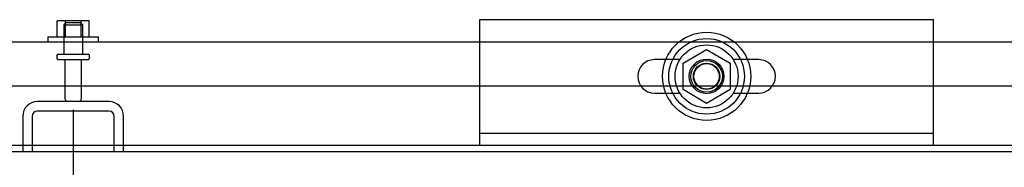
# Model space of a CAD drawing. Header units: inches. Extents: x 2 to 538, y -2 to 358.
# Tile 9 of 40: x 112.03 to 131.56, y 27.28 to 30.21. Entities that reach past the tile are written whole.
import ezdxf
from ezdxf.enums import TextEntityAlignment as Align
from ezdxf.lldxf.tags import DXFTag

# ---------------------------------------------------------------- set-up
doc = ezdxf.new("R2010")
doc.units = ezdxf.units.IN
doc.header["$MEASUREMENT"] = 0
for name, color, linetype in [('COM40146', 7, 'Continuous'), ('COM52840', 7, 'Continuous'), ('COM52849', 7, 'Continuous'), ('COM71127-2', 7, 'Continuous'), ('COM71132-2', 7, 'Continuous'), ('Default', 7, 'Continuous'), ('NTS166105', 7, 'Continuous'), ('NTS166905', 7, 'Continuous'), ('SCS00680', 7, 'Continuous'), ('STD26094', 7, 'Continuous'), ('WAF25059', 7, 'Continuous'), ('WAF25362', 7, 'Continuous'), ('WAM254785', 7, 'Continuous')]:
    doc.layers.add(name, color=color, linetype=linetype)
doc.styles.add('SEACAD_Times_New_Roman', font='times.ttf')
tags = doc.linetypes.add('HIDDEN2', pattern=[0.1875, 0.125, -0.0625]).pattern_tags.tags
tags[6:7] = [DXFTag(74, 4), DXFTag(75, 0), DXFTag(340, '0'), DXFTag(46, 0.0), DXFTag(50, 0.0), DXFTag(44, 0.0), DXFTag(45, 0.0)]
tags[4:5] = [DXFTag(74, 4), DXFTag(75, 0), DXFTag(340, '0'), DXFTag(46, 0.0), DXFTag(50, 0.0), DXFTag(44, 0.0), DXFTag(45, 0.0)]
doc.dimstyles.new('HAMMOND_(STH_-_540x360)', dxfattribs={"dimtxt": 2, "dimasz": 2.5, "dimexe": 1, "dimexo": 1, "dimgap": 0.5, "dimtad": 0, "dimtih": 1, "dimtoh": 1, "dimzin": 0, "dimdsep": 46, "dimtxsty": 'SEACAD_Times_New_Roman', "dimblk1": '_SE_FILLED', "dimblk2": '_SE_FILLED', "dimsah": 1, "dimcen": 1, "dimadec": 0, "dimazin": 0, "dimtfac": 0.8, "dimtofl": 0, "dimtmove": 0, "dimatfit": 3, "dimfxl": 1, "dimtolj": 1, "dimtzin": 0, "dimarcsym": 0})

# ---------------------------------------------------------------- blocks, each defined once
blk = doc.blocks.new('SE1')
at = {"layer": 'COM40146', "color": 7, "linetype": 'HIDDEN2'}
for p, q in [((78.338, 29.776), (147.838, 29.776)), ((78.213, 28.901), (147.963, 28.901))]:
    blk.add_line(p, q, dxfattribs=at)
at = {"layer": 'COM52840', "color": 7, "linetype": 'HIDDEN2'}
for p, q in [((121.151, 27.964), (121.151, 30.214)), ((121.151, 30.214), (130.151, 30.214)), ((130.151, 27.964), (130.151, 30.214)), ((121.151, 27.714), (121.151, 27.964)), ((121.151, 27.964), (130.151, 27.964)), ((130.151, 27.714), (130.151, 27.964))]:
    blk.add_line(p, q, dxfattribs=at)
blk.add_circle((125.651, 29.089), 0.344, dxfattribs=at)
at = {"layer": 'COM52849', "color": 7, "linetype": 'HIDDEN2'}
for p, q in [((113.8, 28.589), (112.376, 28.589)), ((113.8, 28.401), (112.376, 28.401)), ((112.088, 28.301), (112.088, 27.589)), ((112.276, 28.301), (112.276, 27.589)), ((113.9, 27.589), (113.9, 28.301)), ((114.088, 27.589), (114.088, 28.301))]:
    blk.add_line(p, q, dxfattribs=at)
for centre, radius, start, end in [((112.376, 28.301), 0.288, 90, 180), ((113.8, 28.301), 0.288, 0, 90), ((112.376, 28.301), 0.1, 90, 180), ((113.8, 28.301), 0.1, 0, 90)]:
    blk.add_arc(centre, radius, start, end, dxfattribs=at)
at = {"layer": 'COM71127-2', "color": 7, "linetype": 'Continuous'}
blk.add_line((150.338, 27.589), (91.838, 27.589), dxfattribs=at)
at = {"layer": 'COM71132-2', "color": 7, "linetype": 'Continuous'}
blk.add_line((150.588, 27.714), (76.151, 27.714), dxfattribs=at)
at = {"layer": 'NTS166105', "color": 7, "linetype": 'HIDDEN2'}
for p, q in [((112.934, 30.192), (112.772, 30.192)), ((112.772, 29.872), (112.772, 30.192)), ((113.243, 30.192), (112.934, 30.192)), ((112.934, 29.872), (112.934, 30.192)), ((113.404, 30.192), (113.243, 30.192)), ((113.243, 29.872), (113.243, 30.192)), ((113.404, 29.872), (113.404, 30.192))]:
    blk.add_line(p, q, dxfattribs=at)
at = {"layer": 'NTS166905', "color": 7, "linetype": 'HIDDEN2'}
for p, q in [((125.186, 29.352), (125.651, 29.624)), ((125.651, 29.624), (126.116, 29.352)), ((125.186, 28.826), (125.186, 29.352)), ((126.116, 29.352), (126.116, 28.826)), ((125.646, 28.551), (125.186, 28.826)), ((126.116, 28.826), (125.646, 28.551))]:
    blk.add_line(p, q, dxfattribs=at)
blk.add_circle((125.651, 29.089), 0.263, dxfattribs=at)
at = {"layer": 'SCS00680', "color": 7, "linetype": 'HIDDEN2'}
for p, q in [((125.121, 29.42), (124.615, 29.42)), ((126.686, 29.42), (126.181, 29.42)), ((124.615, 28.757), (125.121, 28.757)), ((126.181, 28.757), (126.686, 28.757))]:
    blk.add_line(p, q, dxfattribs=at)
for radius in [0.625, 0.312, 0.252]:
    blk.add_circle((125.651, 29.089), radius, dxfattribs=at)
for centre, start, end in [((124.615, 29.089), 90, 270), ((126.686, 29.089), 270, 90)]:
    blk.add_arc(centre, 0.331, start, end, dxfattribs=at)
at = {"layer": 'STD26094', "color": 7, "linetype": 'HIDDEN2'}
for p, q in [((112.938, 30.151), (112.901, 30.113)), ((112.901, 30.113), (113.276, 30.113)), ((112.901, 30.113), (112.901, 29.526)), ((113.238, 30.151), (112.938, 30.151)), ((113.276, 30.113), (113.238, 30.151)), ((113.276, 29.526), (113.276, 30.113)), ((112.763, 29.496), (112.763, 29.456)), ((112.793, 29.526), (113.383, 29.526)), ((113.413, 29.456), (113.413, 29.496)), ((112.793, 29.426), (113.383, 29.426)), ((112.923, 29.426), (112.923, 28.649)), ((113.253, 28.649), (113.253, 29.426))]:
    blk.add_line(p, q, dxfattribs=at)
for centre, radius, start, end in [((112.793, 29.496), 0.03, 90, 180), ((113.383, 29.496), 0.03, 0, 90), ((112.793, 29.456), 0.03, 180, 270), ((113.383, 29.456), 0.03, 270, 0), ((112.983, 28.649), 0.06, 180, 270), ((113.193, 28.649), 0.06, 270, 0)]:
    blk.add_arc(centre, radius, start, end, dxfattribs=at)
at = {"layer": 'WAF25059', "color": 7, "linetype": 'HIDDEN2'}
for p, q in [((112.588, 29.872), (113.588, 29.872)), ((112.588, 29.872), (112.588, 29.776)), ((113.588, 29.776), (113.588, 29.872))]:
    blk.add_line(p, q, dxfattribs=at)
at = {"layer": 'WAF25362', "color": 7, "linetype": 'HIDDEN2'}
for radius in [0.875, 0.344]:
    blk.add_circle((125.651, 29.089), radius, dxfattribs=at)
at = {"layer": 'WAM254785', "color": 7, "linetype": 'HIDDEN2'}
for radius in [0.75, 0.312]:
    blk.add_circle((125.651, 29.089), radius, dxfattribs=at)
blk = doc.blocks.new('DMBLK3553')
at = {"layer": 'Default', "linetype": 'Continuous'}
for points in [[(115.588, 22.523), (115.588, 23.357), (113.088, 22.94)], [(144.713, 22.523), (147.213, 22.94), (144.713, 23.357)]]:
    blk.add_hatch(color=7, dxfattribs=at).paths.add_polyline_path(points)
at = {"layer": 'Default', "color": 7, "linetype": 'Continuous'}
for p, q in [((113.088, 28.426), (113.088, 21.94)), ((147.213, 28.426), (147.213, 21.94)), ((126.038, 22.94), (113.088, 22.94)), ((147.213, 22.94), (134.263, 22.94))]:
    blk.add_line(p, q, dxfattribs=at)
at = {"layer": 'Default', "color": 7, "linetype": 'Continuous', "style": 'SEACAD_Times_New_Roman'}
blk.add_text('34.13', height=2, dxfattribs=at).set_placement((126.738, 23.94), align=Align.TOP_LEFT)
blk = doc.blocks.new('_SE_FILLED')
at = {"color": 0}
blk.add_line((0, 0), (-1, 0), dxfattribs=at)
blk.add_solid([(0, 0), (-1, -0.1665), (-1, 0.1665), (0, 0)], dxfattribs=at)
blk = doc.blocks.new('DMBLK3554')
at = {"layer": 'Default', "linetype": 'Continuous'}
for points in [[(81.463, 22.523), (81.463, 23.357), (78.963, 22.94)], [(110.588, 22.523), (113.088, 22.94), (110.588, 23.357)]]:
    blk.add_hatch(color=7, dxfattribs=at).paths.add_polyline_path(points)
at = {"layer": 'Default', "color": 7, "linetype": 'Continuous'}
for p, q in [((78.963, 28.551), (78.963, 21.94)), ((113.088, 28.426), (113.088, 21.94)), ((91.913, 22.94), (78.963, 22.94)), ((113.088, 22.94), (100.138, 22.94))]:
    blk.add_line(p, q, dxfattribs=at)
at = {"layer": 'Default', "color": 7, "linetype": 'Continuous', "style": 'SEACAD_Times_New_Roman'}
blk.add_text('34.13', height=2, dxfattribs=at).set_placement((92.613, 23.94), align=Align.TOP_LEFT)

msp = doc.modelspace()

# ---------------------------------------------------------------- block references
at = {"layer": 'Default'}
msp.add_blockref('SE1', (0, 0), dxfattribs=at)

# ---------------------------------------------------------------- dimensions: what is measured, and where the dimension line sits
at = {"layer": 'Default', "color": 7, "linetype": 'Continuous'}
for base, p1, p2, picture, middle in [((78.963241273, 22.939899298), (113.088241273, 29.425539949), (78.963241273, 29.550539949), 'DMBLK3554', (96.02574174, 22.939899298)), ((113.088241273, 22.939899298), (147.213241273, 29.425539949), (113.088241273, 29.425539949), 'DMBLK3553', (130.15074174, 22.939899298))]:
    dim = msp.add_linear_dim(base=base, p1=p1, p2=p2, text='\\A1;<>', dimstyle='HAMMOND_(STH_-_540x360)', dxfattribs=at)
    dim.commit()
    dim.dimension.update_dxf_attribs({"geometry": picture, "text_midpoint": middle, "dimtype": 160})

doc.saveas('drawing.dxf')
